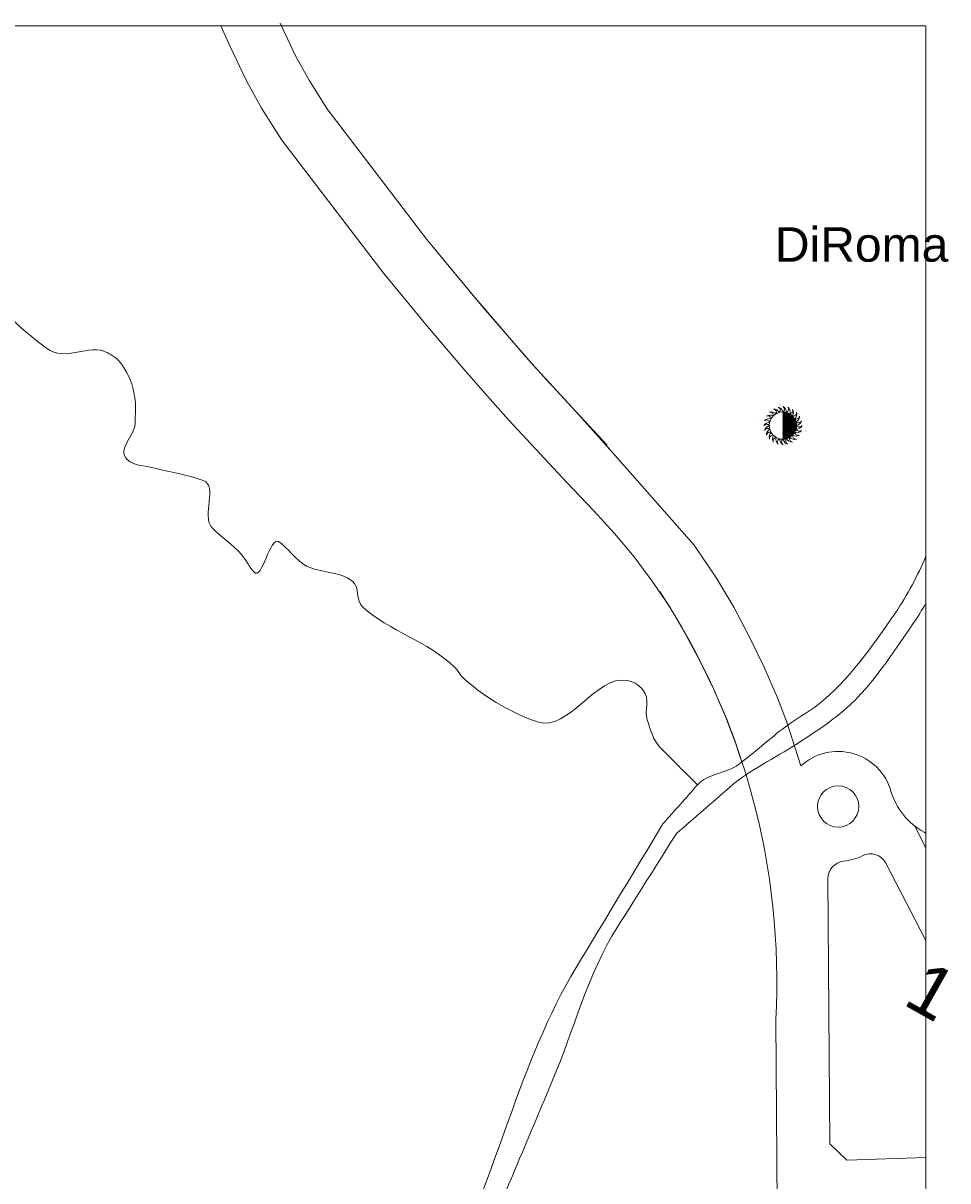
# Model space of a CAD drawing. Header units: metres. Extents: x -33 to 1508, y -379 to 284.
# Tile 177 of 186: x 969 to 1238, y -105 to 232. Entities that reach past the tile are written whole.
import ezdxf

# ---------------------------------------------------------------- set-up
doc = ezdxf.new("R2010")
doc.units = ezdxf.units.M
for name, color, linetype, lineweight in [('AR-ALV-VIS-2', 50, 'Continuous', 9), ('AR-ALV-VIS-5', 50, 'Continuous', 9), ('AR-ARE-TXT', 50, 'Continuous', 9), ('AR-COTAS', 50, 'Continuous', 9), ('AR-SIMB', 50, 'Continuous', 9), ('Planta de situação_dwg', 252, 'Continuous', 9)]:
    doc.layers.add(name, color=color, linetype=linetype, lineweight=lineweight)
doc.styles.add('Arial', font='arial.ttf', dxfattribs={"height": 0.3})
doc.styles.add('Arial_14', font='arial.ttf', dxfattribs={"height": 15})
doc.styles.add('Arial_8', font='arial.ttf', dxfattribs={"height": 10})

# ---------------------------------------------------------------- blocks, each defined once
blk = doc.blocks.new('Planta de situação_dwg_Norte Sol-1544816-PLANTA DE SITUAÇÃO')
at = {"layer": 'AR-SIMB'}
for p, q in [((5298.07, 119.01), (5298.11, 119.05)), ((5298.07, 118.73), (5298.38, 119.04)), ((5298.07, 118.45), (5298.63, 119.01)), ((5298.07, 118.17), (5298.87, 118.97)), ((5298.07, 117.89), (5299.1, 118.91)), ((5298.07, 117.61), (5299.32, 118.85)), ((5298.07, 117.33), (5299.52, 118.77)), ((5298.07, 117.05), (5299.72, 118.69)), ((5298.07, 116.77), (5299.91, 118.6)), ((5298.07, 116.48), (5300.09, 118.5)), ((5298.07, 116.2), (5300.26, 118.39)), ((5298.07, 115.92), (5300.43, 118.28)), ((5298.07, 115.64), (5300.58, 118.15)), ((5298.07, 115.36), (5300.73, 118.02)), ((5298.07, 115.08), (5300.88, 117.89)), ((5298.07, 114.8), (5301.01, 117.74)), ((5298.07, 114.52), (5301.14, 117.59)), ((5298.07, 114.24), (5301.27, 117.43)), ((5298.07, 113.96), (5301.38, 117.27)), ((5298.07, 113.68), (5301.49, 117.1)), ((5298.07, 113.4), (5301.59, 116.92)), ((5298.07, 113.12), (5301.68, 116.73)), ((5298.07, 112.84), (5301.77, 116.53)), ((5298.07, 112.56), (5301.84, 116.32)), ((5298.07, 112.28), (5301.9, 116.11)), ((5298.07, 112), (5301.96, 115.88)), ((5298.07, 111.72), (5302, 115.64)), ((5298.07, 111.44), (5302.03, 115.39)), ((5298.07, 111.15), (5302.04, 115.12)), ((5298.32, 111.12), (5302.03, 114.83)), ((5298.63, 111.15), (5302, 114.52)), ((5298.98, 111.22), (5301.93, 114.18)), ((5299.37, 111.33), (5301.82, 113.78)), ((5299.86, 111.54), (5301.61, 113.29)), ((5300.87, 112.27), (5300.88, 112.28))]:
    blk.add_line(p, q, dxfattribs=at)
for centre, radius, start, end in [((5294.29, 116.2), 1.95, 59.9123, 121.6965), ((5294.29, 116.2), 1.95, 59.9111, 121.7), ((5293.65, 116.95), 0.992, 6.8712, 113.1301), ((5293.65, 116.95), 0.992, 6.8699, 113.13), ((5298.07, 115.08), 3.97, 90, 270), ((5294.71, 117.14), 1.95, 44.8898, 106.7238), ((5294.71, 117.14), 1.95, 44.9111, 106.7), ((5294.29, 118.03), 0.992, 351.8767, 98.1308), ((5294.29, 118.03), 0.992, 351.87, 98.1301), ((5295.35, 117.94), 1.95, 29.8952, 91.7179), ((5295.18, 118.91), 0.992, 336.87, 83.1301), ((5295.18, 118.91), 0.992, 336.87, 83.1301), ((5295.35, 117.94), 1.95, 29.9111, 91.7003), ((5296.19, 118.55), 1.95, 14.9168, 76.7028), ((5296.27, 119.53), 0.992, 321.87, 68.1301), ((5296.27, 119.53), 0.992, 321.87, 68.1301), ((5296.19, 118.55), 1.95, 14.9111, 76.7003), ((5297.15, 118.92), 1.95, 359.9151, 61.6902), ((5297.48, 119.84), 0.992, 306.87, 53.1301), ((5297.48, 119.84), 0.992, 306.87, 53.1301), ((5297.15, 118.92), 1.95, 359.911, 61.7003), ((5298.07, 115.08), 3.97, 0, 90), ((5298.73, 119.83), 0.992, 291.872, 38.1283), ((5298.73, 119.83), 0.992, 291.87, 38.13), ((5298.17, 119.03), 1.95, 344.9104, 46.6993), ((5298.17, 119.03), 1.95, 344.911, 46.7003), ((5299.94, 119.5), 0.992, 276.87, 23.13), ((5299.94, 119.5), 0.992, 276.87, 23.13), ((5299.19, 118.87), 1.95, 329.9089, 31.7014), ((5299.19, 118.87), 1.95, 329.911, 31.7003), ((5301.02, 118.87), 0.992, 261.87, 8.13), ((5301.02, 118.87), 0.992, 261.87, 8.13), ((5300.13, 118.45), 1.95, 314.9066, 16.7046), ((5300.13, 118.45), 1.95, 314.911, 16.7003), ((5301.9, 117.98), 0.992, 246.87, 353.13), ((5301.9, 117.98), 0.992, 246.87, 353.13), ((5300.93, 117.8), 1.95, 299.9058, 1.7059), ((5300.93, 117.8), 1.95, 299.911, 1.7003), ((5294.24, 114.16), 1.95, 89.9178, 151.687), ((5294.24, 114.16), 1.95, 89.9111, 151.7), ((5293.31, 114.49), 0.992, 36.8699, 143.13), ((5293.31, 114.49), 0.992, 36.8699, 143.13), ((5294.13, 115.18), 1.95, 74.9083, 136.7114), ((5294.13, 115.18), 1.95, 74.9111, 136.7), ((5293.32, 115.74), 0.992, 21.8699, 128.13), ((5293.32, 115.74), 0.992, 21.8699, 128.13), ((5294.61, 113.19), 1.95, 104.9254, 166.6893), ((5294.61, 113.2), 1.95, 104.911, 166.7), ((5298.07, 115.08), 3.97, 270, 0), ((5302.52, 116.89), 0.992, 231.87, 338.13), ((5302.52, 116.89), 0.992, 231.87, 338.13), ((5301.91, 116.01), 1.95, 269.9149, 331.7029), ((5301.91, 116.01), 1.95, 269.911, 331.7), ((5301.54, 116.97), 1.95, 284.9048, 346.71), ((5301.54, 116.97), 1.95, 284.911, 346.7), ((5302.83, 115.68), 0.992, 216.87, 323.13), ((5302.83, 115.68), 0.992, 216.87, 323.13), ((5293.63, 113.28), 0.992, 51.8813, 158.1272), ((5293.63, 113.28), 0.992, 51.8699, 158.13), ((5295.21, 112.36), 1.95, 119.9105, 181.7054), ((5295.21, 112.36), 1.95, 119.911, 181.7), ((5294.25, 112.19), 0.992, 66.8853, 173.1245), ((5294.25, 112.19), 0.992, 66.8699, 173.13), ((5296.02, 111.72), 1.95, 134.9123, 196.6992), ((5296.02, 111.72), 1.95, 134.911, 196.7), ((5295.13, 111.3), 0.992, 81.8753, 188.1278), ((5295.13, 111.3), 0.992, 81.8699, 188.13), ((5296.96, 111.3), 1.95, 149.9133, 211.6984), ((5296.96, 111.3), 1.95, 149.911, 211.7), ((5296.21, 110.66), 0.992, 96.8816, 203.1241), ((5296.21, 110.66), 0.992, 96.8699, 203.13), ((5297.97, 111.14), 1.95, 164.915, 226.6938), ((5297.97, 111.14), 1.95, 164.911, 226.7), ((5297.42, 110.33), 0.992, 111.8707, 218.1305), ((5297.42, 110.33), 0.992, 111.87, 218.13), ((5299, 111.25), 1.95, 179.9081, 241.7072), ((5299, 111.25), 1.95, 179.911, 241.7), ((5298.67, 110.32), 0.992, 126.8755, 233.1257), ((5298.67, 110.32), 0.992, 126.87, 233.13), ((5299.96, 111.62), 1.95, 194.917, 256.6861), ((5299.96, 111.62), 1.95, 194.911, 256.7), ((5299.88, 110.64), 0.992, 141.87, 248.13), ((5299.88, 110.64), 0.992, 141.87, 248.13), ((5300.79, 112.22), 1.95, 209.9212, 271.6912), ((5300.79, 112.22), 1.95, 209.911, 271.7), ((5300.97, 111.26), 0.992, 156.8674, 263.1289), ((5300.97, 111.26), 0.992, 156.87, 263.13), ((5301.44, 113.02), 1.95, 224.9124, 286.6964), ((5301.44, 113.02), 1.95, 224.911, 286.7), ((5301.86, 112.14), 0.992, 171.87, 278.13), ((5301.86, 112.14), 0.992, 171.87, 278.13), ((5301.86, 113.97), 1.95, 239.9235, 301.6931), ((5301.86, 113.97), 1.95, 239.911, 301.7), ((5302.02, 114.98), 1.95, 254.909, 316.7007), ((5302.02, 114.98), 1.95, 254.911, 316.7), ((5302.49, 113.22), 0.992, 186.87, 293.13), ((5302.49, 113.22), 0.992, 186.87, 293.13), ((5302.82, 114.42), 0.992, 201.8669, 308.1416), ((5302.82, 114.42), 0.992, 201.87, 308.13)]:
    blk.add_arc(centre, radius, start, end, dxfattribs=at)
at = {"layer": 'AR-SIMB', "color": 7, "char_height": 0.3, "attachment_point": 1, "line_spacing_factor": 0.938532, "style": 'Arial'}
for s, insert, width, rotation in [('N', (5297.01, 121.32), 0.3584, 0), ('O', (5291.63, 116.44), 0.3877, 180), ('S', (5299.05, 108.93), 0.3328, 180)]:
    blk.add_mtext(s, dxfattribs=dict(at, insert=insert, width=width, rotation=rotation))
at = {"layer": 'AR-SIMB', "color": 7, "insert": (5304.65, 113.76), "char_height": 0.3, "width": 0.278, "attachment_point": 1, "line_spacing_factor": 0.938532, "style": 'Arial'}
blk.add_mtext('L', dxfattribs=at)
blk = doc.blocks.new('Planta de situação_dwg-1544808-PLANTA DE SITUAÇÃO')
at = {"layer": 'AR-ALV-VIS-2'}
for points in [[(5263.16, -0.72), (5254.76, -14.64), (5246.35, -28.57), (5237.94, -42.5)], [(5237.94, -42.5), (5221.28, -70.1), (5214.92, -103.12), (5200.16, -131.52)]]:
    blk.add_open_spline(points, degree=3, dxfattribs=at)
at = {"layer": 'AR-ALV-VIS-5'}
for p, q in [((5222.72, 135.78), (5216.78, 142.63)), ((5237.84, 119.17), (5230.07, 127.61)), ((5296.45, 35.96), (5292.49, 45.05)), ((5339.65, -7.66), (5336.41, -1.38)), ((5339.1, -3.14), (5339.65, -3.44)), ((5339.65, -34.64), (5327.94, -12.14)), ((5295.99, -57.77), (5298, -375.82))]:
    blk.add_line(p, q, dxfattribs=at)
at = {"layer": 'AR-ALV-VIS-5', "flags": 128}
for points in [[(5286.5, 16.12), (5284.11, 23.5), (5281.65, 29.87), (5277.95, 38.35), (5274.01, 46.47), (5269.76, 54.43), (5265.22, 62.17), (5260.21, 69.57), (5254.79, 76.89), (5249.08, 83.71), (5243.07, 90.31), (5235.19, 98.51), (5226.06, 108.33), (5218.29, 116.78), (5210.64, 125.29), (5204.7, 132.14), (5194.66, 143.93), (5181.99, 159.28), (5152.29, 198.14), (5146.45, 207.39), (5142.09, 215.35), (5137.31, 225.37), (5134.59, 231.34)], [(5207, 154.12), (5194.52, 169.24), (5165.44, 207.29), (5160.24, 215.51), (5156.34, 222.64), (5151.81, 232.13), (5156.34, 222.64), (5160.24, 215.51), (5165.44, 207.29), (5194.52, 169.24), (5210.88, 149.42), (5225.54, 132.53), (5242.13, 114.5), (5272.27, 80.3)], [(5296.45, 35.96), (5299.2, 28.85), (5303.3, 16.13), (5299.2, 28.85), (5296.45, 35.96), (5292.49, 45.05), (5288.27, 53.73), (5283.73, 62.25), (5278.75, 70.72), (5272.27, 80.3), (5248.51, 107.26), (5237.78, 119.22), (5246.91, 109.4)], [(5272.27, 80.3), (5278.75, 70.72), (5283.73, 62.25)], [(5292.49, 45.05), (5288.27, 53.73), (5283.73, 62.25)], [(5311.16, -16.6), (5311.65, -93.76), (5316.68, -98.58), (5339.65, -97.75)]]:
    blk.add_lwpolyline(points, dxfattribs=at)
for points in [[(5206.85, 154.3), (5216.88, 142.51)], [(5222.54, 135.99), (5230.19, 127.48)]]:
    blk.add_lwpolyline(points, close=True, dxfattribs=at)
at = {"layer": 'AR-ALV-VIS-5'}
blk.add_circle((5314.11, 4.33), 6, dxfattribs=at)
for centre, radius, start, end in [((5090.14, -46.66), 206.15, 356.911, 33.3949), ((5314.11, 4.33), 16, 16.2865, 132.4778), ((5348.66, 14.43), 20, 196.2865, 241.4427), ((5314.11, 4.33), 16, 275.6197, 296.5764), ((5323.5, -14.45), 5, 27.4967, 116.5764), ((5316.16, -16.57), 5, 95.6197, 180.362)]:
    blk.add_arc(centre, radius, start, end, dxfattribs=at)
for points in [[(5050.14, 179.73), (5056.78, 164.73), (5066.99, 150.22), (5083.88, 137.58)], [(5083.88, 137.58), (5089.41, 133.43), (5096.26, 139.05), (5101.52, 136.32)], [(5101.52, 136.32), (5103.15, 135.48), (5104.63, 134.52), (5105.77, 132.9)], [(5105.77, 132.9), (5107.86, 129.93), (5109.04, 126.95), (5109.52, 123.63)], [(5109.52, 123.63), (5109.91, 120.98), (5109.74, 118.29), (5109.63, 115.63)], [(5109.63, 115.63), (5109.48, 112.1), (5104.25, 108.03), (5107.34, 105.26)], [(5107.34, 105.26), (5109.67, 103.17), (5112.39, 103.56), (5114.96, 102.82)], [(5114.96, 102.82), (5119.77, 101.43), (5124.76, 100.94), (5129.49, 99.12)], [(5129.49, 99.12), (5133.84, 97.45), (5128.96, 88.89), (5131.91, 85.56)], [(5131.91, 85.56), (5134.43, 82.72), (5138.25, 80.36), (5140.56, 77.64)], [(5144.23, 72.46), (5146.54, 69.89), (5148.9, 82.91), (5151.37, 81.38)], [(5151.37, 81.38), (5153.72, 79.93), (5156.69, 75.73), (5159.54, 74.23)], [(5140.56, 77.64), (5141.81, 76.16), (5142.96, 73.89), (5144.23, 72.46)], [(5159.54, 74.23), (5163.22, 72.29), (5169.22, 72.71), (5172.84, 69.89)], [(5339.65, 77.14), (5337.19, 71.43), (5334.37, 65.89), (5330.76, 60.67)], [(5172.84, 69.89), (5174.94, 68.26), (5173.85, 64.11), (5175.78, 62.37)], [(5175.78, 62.37), (5183.39, 55.48), (5195, 52.18), (5202.45, 44.97)], [(5330.76, 60.67), (5324.1, 51.05), (5317.45, 41.19), (5308.17, 33.88)], [(5339.65, 63.49), (5338.48, 61.42), (5337.22, 59.39), (5335.85, 57.4)], [(5335.85, 57.4), (5328.88, 47.34), (5322.19, 36.57), (5312.22, 29.38)], [(5202.45, 44.97), (5203.55, 43.91), (5204.15, 42.48), (5205.45, 41.35)], [(5205.45, 41.35), (5212.31, 35.39), (5219.5, 31.27), (5226.95, 28.82)], [(5226.95, 28.82), (5235.44, 26.02), (5244.06, 42.68), (5252.59, 40.99)], [(5252.59, 40.99), (5254.24, 40.66), (5255.91, 39.98), (5257.34, 38.25)], [(5257.34, 38.25), (5259.65, 35.45), (5257.57, 32.24), (5258.58, 29.5)], [(5308.17, 33.88), (5305.17, 31.51), (5301.81, 29.76), (5298.8, 27.51)], [(5258.58, 29.5), (5259.58, 26.8), (5260.2, 23.67), (5262.25, 21.61)], [(5298.8, 27.51), (5294.15, 24.03), (5289.82, 20.01), (5285.16, 16.55)], [(5312.22, 29.38), (5308.92, 27), (5305.56, 24.77), (5302.17, 22.55)], [(5262.25, 21.61), (5265.9, 17.94), (5269.55, 14.27), (5273.2, 10.6)], [(5302.17, 22.55), (5295.68, 18.28), (5288.44, 15.03), (5282.58, 9.93)], [(5285.16, 16.55), (5281.6, 13.9), (5276.16, 13.93), (5273.2, 10.6)], [(5273.2, 10.6), (5269.86, 6.83), (5266.51, 3.05), (5263.16, -0.72)], [(5282.58, 9.93), (5277.42, 5.44), (5272.26, 0.94), (5267.09, -3.55)], [(5267.16, -3.45), (5261.39, -12.58), (5255.63, -21.71), (5249.87, -30.84)], [(5249.87, -30.84), (5241.28, -44.45), (5237.34, -60.48), (5231.08, -75.3)], [(5231.08, -75.3), (5222.54, -95.55), (5214.03, -115.82), (5205.48, -136.07)]]:
    blk.add_open_spline(points, degree=3, dxfattribs=at)
at = {"layer": 'AR-COTAS', "flags": 128}
blk.add_lwpolyline([(4256.84, 231.34), (5339.65, 231.34), (5339.65, -375.82), (4256.84, -375.82)], close=True, dxfattribs=at)
blk.add_blockref('Planta de situação_dwg_Norte Sol-1544816-PLANTA DE SITUAÇÃO', (0, 0))
at = {"layer": 'AR-ARE-TXT', "color": 7, "insert": (5320.94, 172.77), "char_height": 10, "width": 59.8627, "attachment_point": 2, "line_spacing_factor": 0.938532, "style": 'Arial_8'}
blk.add_mtext('DiRoma', dxfattribs=at)
at = {"layer": 'AR-ARE-TXT', "color": 7, "insert": (5339.9, -39.94), "char_height": 15, "width": 13.8989, "attachment_point": 1, "rotation": 330.6525, "line_spacing_factor": 0.938532, "style": 'Arial_14'}
blk.add_mtext('1', dxfattribs=at)

msp = doc.modelspace()

# ---------------------------------------------------------------- block references
at = {"layer": 'Planta de situação_dwg', "color": 50}
msp.add_blockref('Planta de situação_dwg-1544808-PLANTA DE SITUAÇÃO', (-4107.953, 0), dxfattribs=at)

doc.saveas('drawing.dxf')
